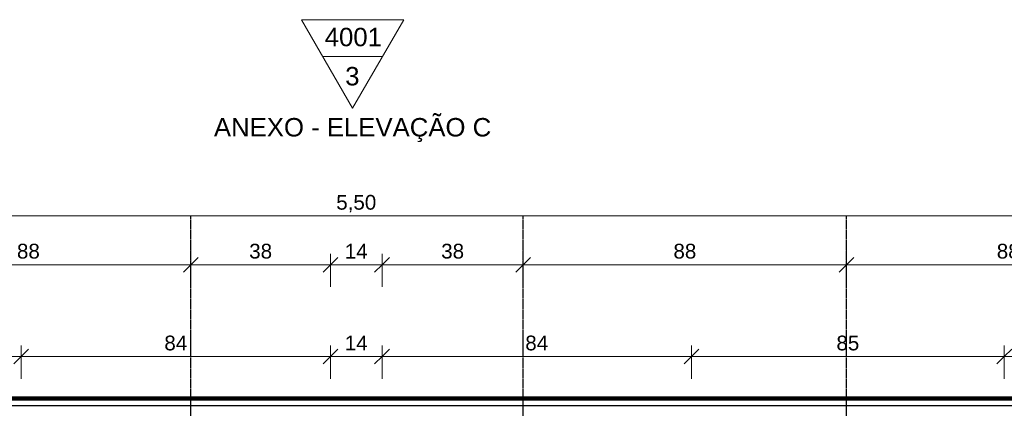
# Model space of a CAD drawing. Header units: millimetres. Extents: x -32127 to -9124, y -6877 to 4737.
# Tile 18 of 25: x -28230 to -25556, y -545 to 509. Entities that reach past the tile are written whole.
import ezdxf

# ---------------------------------------------------------------- set-up
doc = ezdxf.new("R2010")
doc.units = ezdxf.units.MM
doc.linetypes.add('_Tracejado médio', pattern=[4, 3, -1])
for name, color, linetype, lineweight in [('A-ANNO-DIMS', 211, 'Continuous', 9), ('A-ANNO-DIMS-20', 211, 'Continuous', 9), ('A-DETL', 90, 'Continuous', 25), ('A-WALL', 113, 'Continuous', 25), ('G-ANNO-SYMB', 111, 'Continuous', 9)]:
    doc.layers.add(name, color=color, linetype=linetype, lineweight=lineweight)
doc.styles.add('Arial_1', font='arial.ttf', dxfattribs={"height": 50})
doc.styles.add('Arial_2', font='arial.ttf', dxfattribs={"height": 40})
doc.dimstyles.new('Diagonal_-_2_0mm_Arial', dxfattribs={"dimscale": 304.8, "dimtxt": 40.810376, "dimasz": 0.131234, "dimexe": 0.098425, "dimexo": 0.0625, "dimgap": 0.009843, "dimtad": 1, "dimdec": 0, "dimlfac": 0.1, "dimdsep": 46, "dimtxsty": 'Arial_2', "dimblk1": 'OBLIQUE', "dimblk2": 'OBLIQUE', "dimsah": 1, "dimcen": 0.09, "dimdle": 0.098425, "dimadec": 0, "dimazin": 0, "dimtfac": 1, "dimtdec": 4, "dimtix": 1, "dimtmove": 0, "dimatfit": 3, "dimfxl": 0.19685, "dimfxlon": 1, "dimtvp": 1, "dimtolj": 1, "dimtzin": 0, "dimarcsym": 2})
doc.dimstyles.new('Diagonal_-_2_0mm_Arial_1', dxfattribs={"dimscale": 304.8, "dimtxt": 40.810376, "dimasz": 0.131234, "dimexe": 0.098425, "dimexo": 0.0625, "dimgap": 0.009843, "dimtad": 1, "dimlfac": 0.001, "dimrnd": 0.01, "dimzin": 0, "dimdsep": 46, "dimtxsty": 'Arial_2', "dimblk1": 'OBLIQUE', "dimblk2": 'OBLIQUE', "dimsah": 1, "dimcen": 0.09, "dimdle": 0.098425, "dimadec": 0, "dimazin": 0, "dimtfac": 1, "dimtdec": 4, "dimtix": 1, "dimtmove": 0, "dimatfit": 3, "dimfxl": 0.19685, "dimfxlon": 1, "dimtvp": 1, "dimtolj": 1, "dimtzin": 0, "dimarcsym": 2})

# ---------------------------------------------------------------- blocks, each defined once
blk = doc.blocks.new('Elevation - Elevation mark-2836346-AMPLIAÇÃO ANEXO')
at = {"layer": 'G-ANNO-SYMB'}
for p, q in [((0, 8), (-6.93, -4)), ((6.93, -4), (0, 8)), ((4.04, 1), (-4.04, 1)), ((-6.93, -4), (6.93, -4))]:
    blk.add_line(p, q, dxfattribs=at)
blk = doc.blocks.new('DIMBLOCK3-AMPLIAÇÃO ANEXO')
at = {"layer": 'A-ANNO-DIMS-20'}
for p, q in [((-28647.1, -95.5), (-28647.1, -185.5)), ((-28647.1, -155.5), (-28647.1, -95.5)), ((-27764.9, -95.5), (-27764.9, -185.5)), ((-27764.9, -155.5), (-27764.9, -95.5)), ((-28647.1, -155.5), (-27764.9, -155.5))]:
    blk.add_line(p, q, dxfattribs=at)
at = {"layer": 'A-ANNO-DIMS-20', "lineweight": 18}
for p, q in [((-28647.1, -155.5), (-28667.1, -175.5)), ((-28647.1, -155.5), (-28627.1, -135.5)), ((-27764.9, -155.5), (-27784.9, -175.5)), ((-27764.9, -155.5), (-27744.9, -135.5))]:
    blk.add_line(p, q, dxfattribs=at)
at = {"layer": 'A-ANNO-DIMS-20', "color": 0, "insert": (-28237, -98.7), "char_height": 40, "width": 74.435, "attachment_point": 1, "line_spacing_factor": 0.941778, "style": 'Arial_2'}
blk.add_mtext('88', dxfattribs=at)
blk = doc.blocks.new('_Oblique')
at = {"color": 0, "linetype": 'ByBlock', "lineweight": -2}
blk.add_line((-0.5, -0.5), (0.5, 0.5), dxfattribs=at)
blk = doc.blocks.new('DIMBLOCK4-AMPLIAÇÃO ANEXO')
at = {"layer": 'A-ANNO-DIMS-20'}
for p, q in [((-27764.9, -95.5), (-27764.9, -185.5)), ((-27764.9, -155.5), (-27764.9, -95.5)), ((-27385.8, -215.5), (-27385.8, -125.5)), ((-27764.9, -155.5), (-27385.8, -155.5)), ((-27385.8, -155.5), (-27385.8, -215.5))]:
    blk.add_line(p, q, dxfattribs=at)
at = {"layer": 'A-ANNO-DIMS-20', "lineweight": 18}
for p, q in [((-27764.9, -155.5), (-27784.9, -175.5)), ((-27764.9, -155.5), (-27744.9, -135.5)), ((-27385.8, -155.5), (-27405.8, -175.5)), ((-27385.8, -155.5), (-27365.8, -135.5))]:
    blk.add_line(p, q, dxfattribs=at)
at = {"layer": 'A-ANNO-DIMS-20', "color": 0, "insert": (-27606.4, -98.7), "char_height": 40, "width": 74.435, "attachment_point": 1, "line_spacing_factor": 0.941778, "style": 'Arial_2'}
blk.add_mtext('38', dxfattribs=at)
blk = doc.blocks.new('DIMBLOCK5-AMPLIAÇÃO ANEXO')
at = {"layer": 'A-ANNO-DIMS-20'}
for p, q in [((-27385.8, -215.5), (-27385.8, -125.5)), ((-27245.8, -215.5), (-27245.8, -125.5)), ((-27385.8, -155.5), (-27245.8, -155.5)), ((-27385.8, -155.5), (-27385.8, -215.5)), ((-27245.8, -155.5), (-27245.8, -215.5))]:
    blk.add_line(p, q, dxfattribs=at)
at = {"layer": 'A-ANNO-DIMS-20', "lineweight": 18}
for p, q in [((-27385.8, -155.5), (-27405.8, -175.5)), ((-27385.8, -155.5), (-27365.8, -135.5)), ((-27245.8, -155.5), (-27265.8, -175.5)), ((-27245.8, -155.5), (-27225.8, -135.5))]:
    blk.add_line(p, q, dxfattribs=at)
at = {"layer": 'A-ANNO-DIMS-20', "color": 0, "insert": (-27346.8, -98.7), "char_height": 40, "width": 74.435, "attachment_point": 1, "line_spacing_factor": 0.941778, "style": 'Arial_2'}
blk.add_mtext('14', dxfattribs=at)
blk = doc.blocks.new('DIMBLOCK6-AMPLIAÇÃO ANEXO')
at = {"layer": 'A-ANNO-DIMS-20'}
for p, q in [((-26862.5, -95.5), (-26862.5, -185.5)), ((-26862.5, -155.5), (-26862.5, -95.5)), ((-27245.8, -215.5), (-27245.8, -125.5)), ((-27245.8, -155.5), (-26862.5, -155.5)), ((-27245.8, -155.5), (-27245.8, -215.5))]:
    blk.add_line(p, q, dxfattribs=at)
at = {"layer": 'A-ANNO-DIMS-20', "lineweight": 18}
for p, q in [((-27245.8, -155.5), (-27265.8, -175.5)), ((-27245.8, -155.5), (-27225.8, -135.5)), ((-26862.5, -155.5), (-26882.5, -175.5)), ((-26862.5, -155.5), (-26842.5, -135.5))]:
    blk.add_line(p, q, dxfattribs=at)
at = {"layer": 'A-ANNO-DIMS-20', "color": 0, "insert": (-27085.1, -98.7), "char_height": 40, "width": 74.435, "attachment_point": 1, "line_spacing_factor": 0.941778, "style": 'Arial_2'}
blk.add_mtext('38', dxfattribs=at)
blk = doc.blocks.new('DIMBLOCK7-AMPLIAÇÃO ANEXO')
at = {"layer": 'A-ANNO-DIMS-20'}
for p, q in [((-26862.5, -95.5), (-26862.5, -185.5)), ((-26862.5, -155.5), (-26862.5, -95.5)), ((-25984.6, -95.5), (-25984.6, -185.5)), ((-25984.6, -155.5), (-25984.6, -95.5)), ((-26862.5, -155.5), (-25984.6, -155.5))]:
    blk.add_line(p, q, dxfattribs=at)
at = {"layer": 'A-ANNO-DIMS-20', "lineweight": 18}
for p, q in [((-26862.5, -155.5), (-26882.5, -175.5)), ((-26862.5, -155.5), (-26842.5, -135.5)), ((-25984.6, -155.5), (-26004.6, -175.5)), ((-25984.6, -155.5), (-25964.6, -135.5))]:
    blk.add_line(p, q, dxfattribs=at)
at = {"layer": 'A-ANNO-DIMS-20', "color": 0, "insert": (-26454.5, -98.7), "char_height": 40, "width": 74.435, "attachment_point": 1, "line_spacing_factor": 0.941778, "style": 'Arial_2'}
blk.add_mtext('88', dxfattribs=at)
blk = doc.blocks.new('DIMBLOCK8-AMPLIAÇÃO ANEXO')
at = {"layer": 'A-ANNO-DIMS-20'}
for p, q in [((-25984.6, -95.5), (-25984.6, -185.5)), ((-25984.6, -155.5), (-25984.6, -95.5)), ((-25106.7, -95.5), (-25106.7, -185.5)), ((-25106.7, -155.5), (-25106.7, -95.5)), ((-25984.6, -155.5), (-25106.7, -155.5))]:
    blk.add_line(p, q, dxfattribs=at)
at = {"layer": 'A-ANNO-DIMS-20', "lineweight": 18}
for p, q in [((-25984.6, -155.5), (-26004.6, -175.5)), ((-25984.6, -155.5), (-25964.6, -135.5)), ((-25106.7, -155.5), (-25126.7, -175.5)), ((-25106.7, -155.5), (-25086.7, -135.5))]:
    blk.add_line(p, q, dxfattribs=at)
at = {"layer": 'A-ANNO-DIMS-20', "color": 0, "insert": (-25576.6, -98.7), "char_height": 40, "width": 74.435, "attachment_point": 1, "line_spacing_factor": 0.941778, "style": 'Arial_2'}
blk.add_mtext('88', dxfattribs=at)
blk = doc.blocks.new('DIMBLOCK12-AMPLIAÇÃO ANEXO')
at = {"layer": 'A-ANNO-DIMS-20'}
for p, q in [((-29068.3, -464.5), (-29068.3, -374.5)), ((-28225.8, -464.5), (-28225.8, -374.5)), ((-29068.3, -404.5), (-28225.8, -404.5)), ((-29068.3, -404.5), (-29068.3, -464.5)), ((-28225.8, -404.5), (-28225.8, -464.5))]:
    blk.add_line(p, q, dxfattribs=at)
at = {"layer": 'A-ANNO-DIMS-20', "lineweight": 18}
for p, q in [((-29068.3, -404.5), (-29048.3, -384.5)), ((-28225.8, -404.5), (-28205.8, -384.5)), ((-29068.3, -404.5), (-29088.3, -424.5)), ((-28225.8, -404.5), (-28245.8, -424.5))]:
    blk.add_line(p, q, dxfattribs=at)
at = {"layer": 'A-ANNO-DIMS-20', "color": 0, "insert": (-28678.1, -347.7), "char_height": 40, "width": 74.435, "attachment_point": 1, "line_spacing_factor": 0.941778, "style": 'Arial_2'}
blk.add_mtext('84', dxfattribs=at)
blk = doc.blocks.new('DIMBLOCK13-AMPLIAÇÃO ANEXO')
at = {"layer": 'A-ANNO-DIMS-20'}
for p, q in [((-28225.8, -464.5), (-28225.8, -374.5)), ((-27385.8, -464.5), (-27385.8, -374.5)), ((-28225.8, -404.5), (-27385.8, -404.5)), ((-28225.8, -404.5), (-28225.8, -464.5)), ((-27385.8, -404.5), (-27385.8, -464.5))]:
    blk.add_line(p, q, dxfattribs=at)
at = {"layer": 'A-ANNO-DIMS-20', "lineweight": 18}
for p, q in [((-28225.8, -404.5), (-28205.8, -384.5)), ((-27385.8, -404.5), (-27365.8, -384.5)), ((-28225.8, -404.5), (-28245.8, -424.5)), ((-27385.8, -404.5), (-27405.8, -424.5))]:
    blk.add_line(p, q, dxfattribs=at)
at = {"layer": 'A-ANNO-DIMS-20', "color": 0, "insert": (-27836.8, -347.7), "char_height": 40, "width": 74.435, "attachment_point": 1, "line_spacing_factor": 0.941778, "style": 'Arial_2'}
blk.add_mtext('84', dxfattribs=at)
blk = doc.blocks.new('DIMBLOCK14-AMPLIAÇÃO ANEXO')
at = {"layer": 'A-ANNO-DIMS-20'}
for p, q in [((-27385.8, -464.5), (-27385.8, -374.5)), ((-27245.8, -464.5), (-27245.8, -374.5)), ((-27385.8, -404.5), (-27245.8, -404.5)), ((-27385.8, -404.5), (-27385.8, -464.5)), ((-27245.8, -404.5), (-27245.8, -464.5))]:
    blk.add_line(p, q, dxfattribs=at)
at = {"layer": 'A-ANNO-DIMS-20', "lineweight": 18}
for p, q in [((-27385.8, -404.5), (-27365.8, -384.5)), ((-27245.8, -404.5), (-27225.8, -384.5)), ((-27385.8, -404.5), (-27405.8, -424.5)), ((-27245.8, -404.5), (-27265.8, -424.5))]:
    blk.add_line(p, q, dxfattribs=at)
at = {"layer": 'A-ANNO-DIMS-20', "color": 0, "insert": (-27346.8, -347.7), "char_height": 40, "width": 74.435, "attachment_point": 1, "line_spacing_factor": 0.941778, "style": 'Arial_2'}
blk.add_mtext('14', dxfattribs=at)
blk = doc.blocks.new('DIMBLOCK15-AMPLIAÇÃO ANEXO')
at = {"layer": 'A-ANNO-DIMS-20'}
for p, q in [((-27245.8, -464.5), (-27245.8, -374.5)), ((-26405.8, -464.5), (-26405.8, -374.5)), ((-27245.8, -404.5), (-26405.8, -404.5)), ((-27245.8, -404.5), (-27245.8, -464.5)), ((-26405.8, -404.5), (-26405.8, -464.5))]:
    blk.add_line(p, q, dxfattribs=at)
at = {"layer": 'A-ANNO-DIMS-20', "lineweight": 18}
for p, q in [((-27245.8, -404.5), (-27225.8, -384.5)), ((-26405.8, -404.5), (-26385.8, -384.5)), ((-27245.8, -404.5), (-27265.8, -424.5)), ((-26405.8, -404.5), (-26425.8, -424.5))]:
    blk.add_line(p, q, dxfattribs=at)
at = {"layer": 'A-ANNO-DIMS-20', "color": 0, "insert": (-26856.8, -347.7), "char_height": 40, "width": 74.435, "attachment_point": 1, "line_spacing_factor": 0.941778, "style": 'Arial_2'}
blk.add_mtext('84', dxfattribs=at)
blk = doc.blocks.new('DIMBLOCK16-AMPLIAÇÃO ANEXO')
at = {"layer": 'A-ANNO-DIMS-20'}
for p, q in [((-26405.8, -464.5), (-26405.8, -374.5)), ((-25556.1, -464.5), (-25556.1, -374.5)), ((-26405.8, -404.5), (-25556.1, -404.5)), ((-26405.8, -404.5), (-26405.8, -464.5)), ((-25556.1, -404.5), (-25556.1, -464.5))]:
    blk.add_line(p, q, dxfattribs=at)
at = {"layer": 'A-ANNO-DIMS-20', "lineweight": 18}
for p, q in [((-26405.8, -404.5), (-26385.8, -384.5)), ((-25556.1, -404.5), (-25536.1, -384.5)), ((-26405.8, -404.5), (-26425.8, -424.5)), ((-25556.1, -404.5), (-25576.1, -424.5))]:
    blk.add_line(p, q, dxfattribs=at)
at = {"layer": 'A-ANNO-DIMS-20', "color": 0, "insert": (-26012, -347.7), "char_height": 40, "width": 74.435, "attachment_point": 1, "line_spacing_factor": 0.941778, "style": 'Arial_2'}
blk.add_mtext('85', dxfattribs=at)
blk = doc.blocks.new('DIMBLOCK17-AMPLIAÇÃO ANEXO')
at = {"layer": 'A-ANNO-DIMS-20'}
for p, q in [((-25556.1, -464.5), (-25556.1, -374.5)), ((-24723.3, -464.5), (-24723.3, -374.5)), ((-25556.1, -404.5), (-24723.3, -404.5)), ((-25556.1, -404.5), (-25556.1, -464.5)), ((-24723.3, -404.5), (-24723.3, -464.5))]:
    blk.add_line(p, q, dxfattribs=at)
at = {"layer": 'A-ANNO-DIMS-20', "lineweight": 18}
for p, q in [((-25556.1, -404.5), (-25536.1, -384.5)), ((-24723.3, -404.5), (-24703.3, -384.5)), ((-25556.1, -404.5), (-25576.1, -424.5)), ((-24723.3, -404.5), (-24743.3, -424.5))]:
    blk.add_line(p, q, dxfattribs=at)
at = {"layer": 'A-ANNO-DIMS-20', "color": 0, "insert": (-25170.7, -347.7), "char_height": 40, "width": 74.435, "attachment_point": 1, "line_spacing_factor": 0.941778, "style": 'Arial_2'}
blk.add_mtext('83', dxfattribs=at)
blk = doc.blocks.new('DIMBLOCK19-AMPLIAÇÃO ANEXO')
at = {"layer": 'A-ANNO-DIMS-20'}
for p, q in [((-30065.8, -83), (-30065.8, 7)), ((-24565.8, -83), (-24565.8, 7)), ((-30095.8, -23), (-24535.8, -23)), ((-30065.8, -23), (-30065.8, -83)), ((-24565.8, -23), (-24565.8, -83))]:
    blk.add_line(p, q, dxfattribs=at)
at = {"layer": 'A-ANNO-DIMS-20', "lineweight": 18}
for p, q in [((-30065.8, -23), (-30085.8, -43)), ((-30065.8, -23), (-30045.8, -3)), ((-24565.8, -23), (-24585.8, -43)), ((-24565.8, -23), (-24545.8, -3))]:
    blk.add_line(p, q, dxfattribs=at)
at = {"layer": 'A-ANNO-DIMS-20', "color": 0, "insert": (-27370.1, 33.8), "char_height": 40, "width": 130.261, "attachment_point": 1, "line_spacing_factor": 0.941778, "style": 'Arial_2'}
blk.add_mtext('5,50', dxfattribs=at)

msp = doc.modelspace()

# ---------------------------------------------------------------- linework, layer by layer
at = {"layer": 'A-DETL', "linetype": '_Tracejado médio'}
for p, q in [((-27764.93, -1723.492), (-27764.93, -23.492)), ((-26862.45, -1723.492), (-26862.45, -23.492)), ((-25984.552, -1723.492), (-25984.552, -23.492))]:
    msp.add_line(p, q, dxfattribs=at)
at = {"layer": 'A-WALL', "lineweight": 90}
msp.add_line((-24565.802, -518.492), (-30065.802, -518.492), dxfattribs=at)
at = {"layer": 'A-WALL'}
msp.add_line((-24585.802, -538.492), (-30045.802, -538.492), dxfattribs=at)

# ---------------------------------------------------------------- block references
at = {"layer": 'G-ANNO-SYMB', "xscale": 19.99999999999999, "yscale": 19.99999999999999, "zscale": 19.99999999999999, "rotation": 180}
msp.add_blockref('Elevation - Elevation mark-2836346-AMPLIAÇÃO ANEXO', (-27325.534, 428.86), dxfattribs=at)

# ---------------------------------------------------------------- texts
at = {"layer": 'G-ANNO-SYMB', "char_height": 50, "attachment_point": 1, "style": 'Arial_1'}
for s, insert, width in [('4001', (-27401.355, 486.921), 185.9915), ('3', (-27345.734, 380.75), 46.49787), ('ANEXO - ELEVAÇÃO C', (-27702.193, 242.307), 910.717)]:
    msp.add_mtext(s, dxfattribs=dict(at, insert=insert, width=width))

# ---------------------------------------------------------------- dimensions: what is measured, and where the dimension line sits
at = {"layer": 'A-ANNO-DIMS'}
for base, p1, p2, dimstyle, override, picture, middle in [((-24565.802, -23.013), (-30065.802, -83.013), (-24565.802, -83.013), 'Diagonal_-_2_0mm_Arial_1', {"dimpost": '<>', "dimfxl": 5500}, 'DIMBLOCK19-AMPLIAÇÃO ANEXO', (-27315.802, 0.409)), ((-27764.93, -155.549), (-28647.052, -95.549), (-27764.93, -95.549), 'Diagonal_-_2_0mm_Arial', {"dimpost": '<>', "dimfxl": 882.122113}, 'DIMBLOCK3-AMPLIAÇÃO ANEXO', (-28205.991, -132.126)), ((-27385.802, -155.549), (-27764.93, -95.549), (-27385.802, -215.549), 'Diagonal_-_2_0mm_Arial', {"dimpost": '<>', "dimfxl": 397.665632}, 'DIMBLOCK4-AMPLIAÇÃO ANEXO', (-27575.366, -132.113)), ((-27245.802, -155.549), (-27385.802, -215.549), (-27245.802, -215.549), 'Diagonal_-_2_0mm_Arial', {"dimpost": '<>', "dimfxl": 140}, 'DIMBLOCK5-AMPLIAÇÃO ANEXO', (-27315.802, -132.467)), ((-26862.45, -155.549), (-27245.802, -215.549), (-26862.45, -95.549), 'Diagonal_-_2_0mm_Arial', {"dimpost": '<>', "dimfxl": 401.694931}, 'DIMBLOCK6-AMPLIAÇÃO ANEXO', (-27054.126, -132.113)), ((-25984.552, -155.549), (-26862.45, -95.549), (-25984.552, -95.549), 'Diagonal_-_2_0mm_Arial', {"dimpost": '<>', "dimfxl": 877.897919}, 'DIMBLOCK7-AMPLIAÇÃO ANEXO', (-26423.501, -132.126)), ((-25106.654, -155.549), (-25984.552, -95.549), (-25106.654, -95.549), 'Diagonal_-_2_0mm_Arial', {"dimpost": '<>', "dimfxl": 877.897919}, 'DIMBLOCK8-AMPLIAÇÃO ANEXO', (-25545.603, -132.126)), ((-28225.802, -404.467), (-29068.302, -464.467), (-28225.802, -464.467), 'Diagonal_-_2_0mm_Arial', {"dimpost": '<>', "dimfxl": 842.5}, 'DIMBLOCK12-AMPLIAÇÃO ANEXO', (-28647.052, -381.045)), ((-27385.802, -404.467), (-28225.802, -464.467), (-27385.802, -464.467), 'Diagonal_-_2_0mm_Arial', {"dimpost": '<>', "dimfxl": 840}, 'DIMBLOCK13-AMPLIAÇÃO ANEXO', (-27805.802, -381.045)), ((-26405.802, -404.467), (-27245.802, -464.467), (-26405.802, -464.467), 'Diagonal_-_2_0mm_Arial', {"dimpost": '<>', "dimfxl": 840}, 'DIMBLOCK15-AMPLIAÇÃO ANEXO', (-26825.802, -381.045)), ((-25556.115, -404.467), (-26405.802, -464.467), (-25556.115, -464.467), 'Diagonal_-_2_0mm_Arial', {"dimpost": '<>', "dimfxl": 849.68718}, 'DIMBLOCK16-AMPLIAÇÃO ANEXO', (-25980.959, -381.045)), ((-24723.302, -404.467), (-25556.115, -464.467), (-24723.302, -464.467), 'Diagonal_-_2_0mm_Arial', {"dimpost": '<>', "dimfxl": 832.81282}, 'DIMBLOCK17-AMPLIAÇÃO ANEXO', (-25139.709, -381.031)), ((-27245.802, -404.467), (-27385.802, -464.467), (-27245.802, -464.467), 'Diagonal_-_2_0mm_Arial', {"dimpost": '<>', "dimfxl": 140}, 'DIMBLOCK14-AMPLIAÇÃO ANEXO', (-27315.802, -381.386))]:
    dim = msp.add_linear_dim(base=base, p1=p1, p2=p2, dimstyle=dimstyle, override=override, dxfattribs=at)
    dim.commit()
    dim.dimension.update_dxf_attribs({"geometry": picture, "text_midpoint": middle})

doc.saveas('drawing.dxf')
